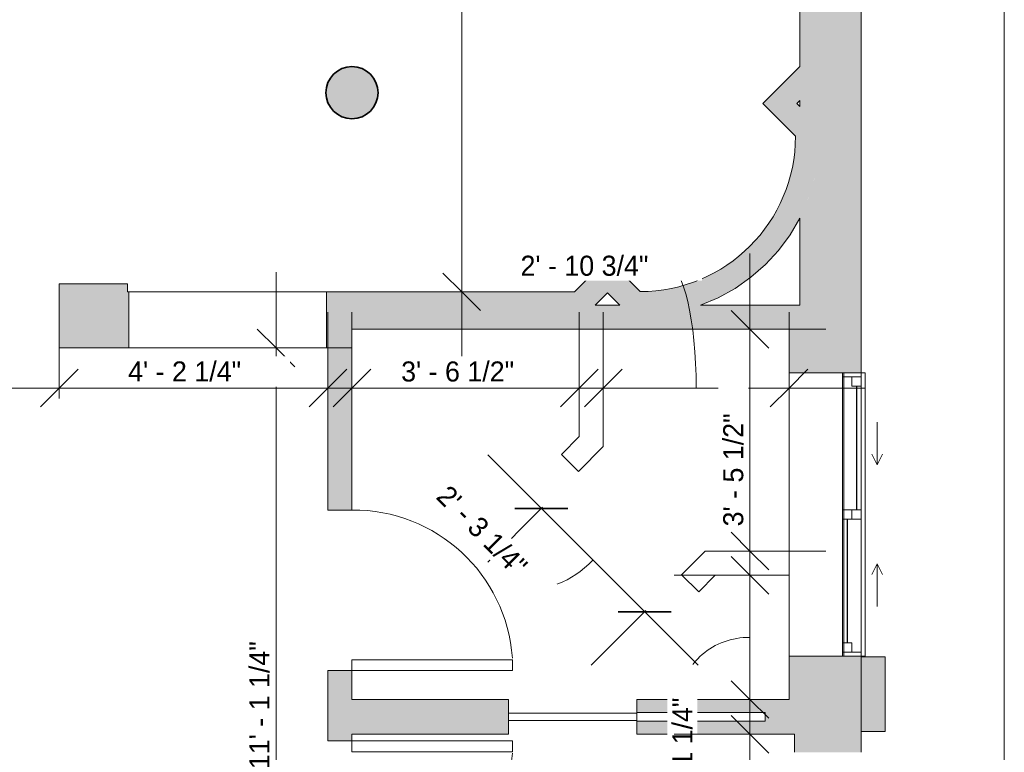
# Model space of a CAD drawing. Header units: inches. Extents: x -268 to 77, y -121 to 756.
# Tile 6 of 7: x -107 to 77, y 246 to 383. Entities that reach past the tile are written whole.
import ezdxf

# ---------------------------------------------------------------- set-up
doc = ezdxf.new("R2010")
doc.units = ezdxf.units.IN
doc.header["$MEASUREMENT"] = 0
for name, color, linetype, lineweight in [('A-ANNO-DIMS', 211, 'Continuous', 9), ('A-ANNO-DIMS-120', 211, 'Continuous', 9), ('A-COLS', 52, 'Continuous', 9), ('A-DOOR', 31, 'Continuous', 9), ('A-FLOR-LEVL', 51, 'Continuous', 9), ('A-GLAZ', 151, 'Continuous', 9), ('A-WALL', 90, 'Continuous', 9), ('A-WALL-PATT', 111, 'Continuous', 9)]:
    doc.layers.add(name, color=color, linetype=linetype, lineweight=lineweight)
doc.styles.add('Inter', font='txt', dxfattribs={"height": 3.75})
doc.dimstyles.new('Linear_-_1_32__Inter__Imperial__SMALL', dxfattribs={"dimscale": 12, "dimtxt": 4.967999, "dimasz": 0.585938, "dimexe": 1.181102, "dimexo": 0.787402, "dimgap": 0, "dimtad": 1, "dimrnd": 0.25, "dimzin": 1, "dimdsep": 46, "dimlunit": 4, "dimtxsty": 'Inter', "dimblk1": 'OBLIQUE', "dimblk2": 'OBLIQUE', "dimsah": 1, "dimcen": 0.09, "dimdle": 1.181102, "dimazin": 0, "dimtfac": 1, "dimtdec": 4, "dimtix": 1, "dimtmove": 0, "dimatfit": 3, "dimfxl": 1, "dimtvp": 1, "dimtfill": 1, "dimfrac": 2, "dimtolj": 1, "dimtzin": 0, "dimarcsym": 2})
doc.dimstyles.new('Linear_-_1_32__Inter__Imperial__SMALL_1', dxfattribs={"dimscale": 12, "dimtxt": 4.967999, "dimasz": 0.585938, "dimexe": 1.181102, "dimexo": 0.787402, "dimgap": 0, "dimtad": 1, "dimrnd": 0.25, "dimzin": 1, "dimdsep": 46, "dimlunit": 4, "dimtxsty": 'Inter', "dimblk1": 'OBLIQUE', "dimblk2": 'OBLIQUE', "dimsah": 1, "dimcen": 0.09, "dimdle": 1.181102, "dimazin": 0, "dimtfac": 1, "dimtdec": 4, "dimtix": 1, "dimtmove": 1, "dimatfit": 3, "dimfxl": 1, "dimtvp": 1, "dimtfill": 1, "dimfrac": 2, "dimtolj": 1, "dimtzin": 0, "dimarcsym": 2})
doc.dimstyles.new('Linear_-_1_32__Inter__Imperial__SMALL_2', dxfattribs={"dimscale": 12, "dimtxt": 4.967999, "dimasz": 0.585938, "dimexe": 1.181102, "dimexo": 0.787402, "dimgap": 0, "dimtad": 1, "dimrnd": 0.25, "dimzin": 1, "dimdsep": 46, "dimlunit": 4, "dimtxsty": 'Inter', "dimblk1": 'OBLIQUE', "dimblk2": 'OBLIQUE', "dimsah": 1, "dimcen": 0.09, "dimdle": 1.181102, "dimazin": 0, "dimtfac": 1, "dimtdec": 4, "dimtix": 1, "dimtmove": 2, "dimatfit": 3, "dimfxl": 1, "dimtvp": 1, "dimtfill": 1, "dimfrac": 2, "dimtolj": 1, "dimtzin": 0, "dimarcsym": 2})

# ---------------------------------------------------------------- blocks, each defined once
blk = doc.blocks.new('Planitar-Sliding-Double - Default 1-4388548-Lower Floor Dimension Plan')
at = {"layer": 'A-GLAZ'}
for p, q in [((-26.5, 3.35), (-26.5, 7.35)), ((-26.5, 7.35), (26.5, 7.35)), ((26.5, 3.35), (26.5, 7.35)), ((26.5, 3.35), (-26.5, 3.35)), ((-26.5, 3.35), (-26.5, -6.9)), ((26.5, 3.35), (-26.5, 3.35)), ((26.5, -6.9), (26.5, 3.35)), ((-26.5, -6.9), (26.5, -6.9))]:
    blk.add_line(p, q, dxfattribs=at)
blk = doc.blocks.new('Plan-Double-Sliding - Default 1-4388551-Lower Floor Dimension Plan')
at = {"layer": 'A-GLAZ'}
for p, q in [((-9.25, 3.34375), (-11.25, 4.34375)), ((9.25, 3.34375), (11.25, 4.34375)), ((-9.25, 3.34375), (-17.25, 3.34375)), ((-9.25, 3.34375), (-11.25, 2.34375)), ((9.25, 3.34375), (11.25, 2.34375)), ((9.25, 3.34375), (17.25, 3.34375)), ((26.5, 0.34375), (-26.5, 0.34375)), ((-24, 0.34375), (-0.875, 0.34375)), ((0.875, 0.34375), (25.75, 0.34375)), ((-25.75, -3.15625), (-0.875, -3.15625)), ((0.875, -3.15625), (24, -3.15625)), ((-26.5, -13.15625), (26.5, -13.15625))]:
    blk.add_line(p, q, dxfattribs=at)
at = {"layer": 'A-GLAZ', "lineweight": 18}
for p, q in [((-26.5, 0.34375), (-26.5, -13.15625)), ((-26.5, 0.34375), (-24, 0.34375)), ((-25.75, 0.34375), (-25.75, -3.15625)), ((-24, 0.34375), (-24, -1.40625)), ((-0.875, -3.15625), (-0.875, 0.34375)), ((-0.875, 0.34375), (0.875, 0.34375)), ((0.875, 0.34375), (0.875, -3.15625)), ((25.75, 0.34375), (26.5, 0.34375)), ((25.75, 0.34375), (25.75, -3.15625)), ((26.5, -13.15625), (26.5, 0.34375)), ((-24, -1.40625), (-25.75, -1.40625)), ((0.875, -1.40625), (-0.875, -1.40625)), ((24, -1.40625), (24, -3.15625)), ((25.75, -1.40625), (24, -1.40625)), ((-26.5, -3.15625), (-25.75, -3.15625)), ((-0.875, -3.15625), (0.875, -3.15625)), ((24, -3.15625), (26.5, -3.15625))]:
    blk.add_line(p, q, dxfattribs=at)
at = {"layer": 'A-GLAZ', "lineweight": 25}
for p, q in [((-24, -0.53125), (-0.875, -0.53125)), ((0.875, -2.28125), (24, -2.28125))]:
    blk.add_line(p, q, dxfattribs=at)
blk = doc.blocks.new('Planitar - Single Pocket Door - 2_-0_ x 6_-8_-4260025-Lower Floor Dimension Plan')
at = {"layer": 'A-DOOR', "lineweight": 18}
for p, q in [((12, 0.69), (-12, 0.69)), ((-12, 0.69), (-12, -0.69)), ((12, -0.69), (12, 0.69)), ((-12, -0.69), (12, -0.69))]:
    blk.add_line(p, q, dxfattribs=at)
blk = doc.blocks.new('Planitar - Single Door_Flush Panel - 2_-6_ x 6_-8_-4264544-Lower Floor Dimension Plan')
at = {"layer": 'A-DOOR', "lineweight": 18}
for p, q in [((12.99, 2.25), (12.99, 32.25)), ((15, 32.25), (12.99, 32.25)), ((15, 2.25), (15, 32.25)), ((15, 2.25), (12.99, 2.25))]:
    blk.add_line(p, q, dxfattribs=at)
at = {"layer": 'A-DOOR'}
blk.add_arc((14.77, 2.55), 29.77, 93.991, 180.5775, dxfattribs=at)
blk = doc.blocks.new('Planitar - Single Door_Flush Panel - 2_-6_ x 6_-8_-4264625-Lower Floor Dimension Plan')
at = {"layer": 'A-DOOR', "lineweight": 18}
for p, q in [((12.99, -2.25), (12.99, -32.25)), ((15, -2.25), (12.99, -2.25)), ((15, -2.25), (15, -32.25)), ((15, -32.25), (12.99, -32.25))]:
    blk.add_line(p, q, dxfattribs=at)
at = {"layer": 'A-DOOR'}
blk.add_arc((14.77, -2.55), 29.77, 179.4225, 266.009, dxfattribs=at)
blk = doc.blocks.new('DIMBLOCK2-Lower Floor Dimension Plan')
at = {"layer": 'A-ANNO-DIMS-120', "lineweight": 35}
for p, q in [((-190.44, 321.75), (-193.95, 325.27)), ((-190.44, 321.75), (-186.92, 318.23)), ((-190.44, 208.5), (-193.95, 212.02)), ((-190.44, 208.5), (-186.92, 204.98))]:
    blk.add_line(p, q, dxfattribs=at)
at = {"layer": 'A-ANNO-DIMS-120'}
for p, q in [((-109.45, 321.75), (-204.61, 321.75)), ((-190.44, 208.5), (-190.44, 321.75)), ((-190.44, 321.75), (-109.45, 321.75)), ((-106.45, 208.5), (-204.61, 208.5)), ((-190.44, 208.5), (-106.45, 208.5))]:
    blk.add_line(p, q, dxfattribs=at)
at = {"layer": 'A-ANNO-DIMS-120', "color": 0, "insert": (-195.43, 253.02), "char_height": 3.75, "width": 29.0628, "attachment_point": 1, "rotation": 90, "line_spacing_factor": 0.9936, "style": 'Inter', "bg_fill": 3, "box_fill_scale": 1.25, "bg_fill_color": 256, "bg_fill_true_color": 13158600, "bg_fill_transparency": 0}
blk.add_mtext('9\' - 5 1/4"', dxfattribs=at)
blk = doc.blocks.new('_Oblique')
at = {"color": 0, "linetype": 'ByBlock', "lineweight": -2}
blk.add_line((-0.5, -0.5), (0.5, 0.5), dxfattribs=at)
blk = doc.blocks.new('DIMBLOCK3-Lower Floor Dimension Plan')
at = {"layer": 'A-ANNO-DIMS-120', "lineweight": 35}
for p, q in [((-190.44, 333.75), (-193.95, 337.27)), ((-190.44, 333.75), (-186.92, 330.23)), ((-190.44, 321.75), (-193.95, 325.27)), ((-190.44, 321.75), (-186.92, 318.23))]:
    blk.add_line(p, q, dxfattribs=at)
at = {"layer": 'A-ANNO-DIMS-120'}
for p, q in [((-109.45, 333.75), (-204.61, 333.75)), ((-190.44, 321.75), (-190.44, 333.75)), ((-190.44, 333.75), (-109.45, 333.75)), ((-109.45, 321.75), (-204.61, 321.75)), ((-190.44, 321.75), (-109.45, 321.75))]:
    blk.add_line(p, q, dxfattribs=at)
blk.add_ellipse((-190.44, 337.87), major_axis=(-19.17, 0), ratio=0.527729, start_param=0, end_param=1.570796, dxfattribs=at)
at = {"layer": 'A-ANNO-DIMS-120', "color": 0, "insert": (-211.49, 337.87), "char_height": 3.75, "width": 17.4377, "attachment_point": 1, "rotation": 90, "line_spacing_factor": 0.9936, "style": 'Inter', "bg_fill": 3, "box_fill_scale": 1.25, "bg_fill_color": 256, "bg_fill_true_color": 13158600, "bg_fill_transparency": 0}
blk.add_mtext('1\' - 0"', dxfattribs=at)
blk = doc.blocks.new('DIMBLOCK4-Lower Floor Dimension Plan')
at = {"layer": 'A-ANNO-DIMS-120', "lineweight": 35}
for p, q in [((-190.44, 562.75), (-193.95, 566.27)), ((-190.44, 562.75), (-186.92, 559.23)), ((-190.44, 333.75), (-193.95, 337.27)), ((-190.44, 333.75), (-186.92, 330.23))]:
    blk.add_line(p, q, dxfattribs=at)
at = {"layer": 'A-ANNO-DIMS-120'}
for p, q in [((-111.95, 562.75), (-204.61, 562.75)), ((-190.44, 333.75), (-190.44, 562.75)), ((-190.44, 562.75), (-111.95, 562.75)), ((-109.45, 333.75), (-204.61, 333.75)), ((-190.44, 333.75), (-109.45, 333.75))]:
    blk.add_line(p, q, dxfattribs=at)
at = {"layer": 'A-ANNO-DIMS-120', "color": 0, "insert": (-195.43, 439.96), "char_height": 3.75, "width": 19.8968, "attachment_point": 1, "rotation": 90, "line_spacing_factor": 0.9936, "style": 'Inter', "bg_fill": 3, "box_fill_scale": 1.25, "bg_fill_color": 256, "bg_fill_true_color": 13158600, "bg_fill_transparency": 0}
blk.add_mtext('19\' - 1"', dxfattribs=at)
blk = doc.blocks.new('DIMBLOCK6-Lower Floor Dimension Plan')
at = {"layer": 'A-ANNO-DIMS-120'}
for p, q in [((-59.44, 335.92), (-59.44, 174.33)), ((-63.92, 321.75), (-45.27, 321.75)), ((-59.44, 321.75), (-63.92, 321.75)), ((-63.92, 188.5), (-45.27, 188.5)), ((-59.44, 188.5), (-63.92, 188.5))]:
    blk.add_line(p, q, dxfattribs=at)
at = {"layer": 'A-ANNO-DIMS-120', "lineweight": 35}
for p, q in [((-59.44, 321.75), (-62.96, 325.27)), ((-59.44, 321.75), (-55.93, 318.23)), ((-59.44, 188.5), (-62.96, 192.02)), ((-59.44, 188.5), (-55.93, 184.98))]:
    blk.add_line(p, q, dxfattribs=at)
at = {"layer": 'A-ANNO-DIMS-120', "color": 0, "insert": (-64.43, 242.98), "char_height": 3.75, "width": 29.1373, "attachment_point": 1, "rotation": 90, "line_spacing_factor": 0.9936, "style": 'Inter', "bg_fill": 3, "box_fill_scale": 1.25, "bg_fill_color": 256, "bg_fill_true_color": 13158600, "bg_fill_transparency": 0}
blk.add_mtext('11\' - 1 1/4"', dxfattribs=at)
blk = doc.blocks.new('DIMBLOCK7-Lower Floor Dimension Plan')
at = {"layer": 'A-ANNO-DIMS-120'}
for p, q in [((-228.75, 309.77), (-228.75, 328.42)), ((-100, 312.3), (-100, 328.42)), ((-242.92, 314.24), (-100, 314.24)), ((-228.75, 314.24), (-228.75, 309.77)), ((-100, 314.24), (-100, 312.3))]:
    blk.add_line(p, q, dxfattribs=at)
at = {"layer": 'A-ANNO-DIMS-120', "lineweight": 35}
for p, q in [((-228.75, 314.24), (-225.23, 317.76)), ((-100, 314.24), (-96.48, 317.76)), ((-228.75, 314.24), (-232.27, 310.73)), ((-100, 314.24), (-103.52, 310.73))]:
    blk.add_line(p, q, dxfattribs=at)
at = {"layer": 'A-ANNO-DIMS-120', "color": 0, "insert": (-178.13, 319.23), "char_height": 3.75, "width": 33.0124, "attachment_point": 1, "line_spacing_factor": 0.9936, "style": 'Inter', "bg_fill": 3, "box_fill_scale": 1.25, "bg_fill_color": 256, "bg_fill_true_color": 13158600, "bg_fill_transparency": 0}
blk.add_mtext('10\' - 8 3/4"', dxfattribs=at)
blk = doc.blocks.new('DIMBLOCK8-Lower Floor Dimension Plan')
at = {"layer": 'A-ANNO-DIMS-120'}
for p, q in [((-100, 312.3), (-100, 328.42)), ((-49.75, 309.77), (-49.75, 328.42)), ((-100, 314.24), (-35.58, 314.24)), ((-100, 314.24), (-100, 312.3)), ((-49.75, 314.24), (-49.75, 309.77))]:
    blk.add_line(p, q, dxfattribs=at)
at = {"layer": 'A-ANNO-DIMS-120', "lineweight": 35}
for p, q in [((-100, 314.24), (-96.48, 317.76)), ((-49.75, 314.24), (-46.23, 317.76)), ((-100, 314.24), (-103.52, 310.73)), ((-49.75, 314.24), (-53.27, 310.73))]:
    blk.add_line(p, q, dxfattribs=at)
at = {"layer": 'A-ANNO-DIMS-120', "color": 0, "insert": (-87.11, 319.23), "char_height": 3.75, "width": 29.3609, "attachment_point": 1, "line_spacing_factor": 0.9936, "style": 'Inter', "bg_fill": 3, "box_fill_scale": 1.25, "bg_fill_color": 256, "bg_fill_true_color": 13158600, "bg_fill_transparency": 0}
blk.add_mtext('4\' - 2 1/4"', dxfattribs=at)
blk = doc.blocks.new('DIMBLOCK16-Lower Floor Dimension Plan')
at = {"layer": 'A-ANNO-DIMS-120', "lineweight": 35}
for p, q in [((-24.73, 562.75), (-28.25, 566.27)), ((-24.73, 562.75), (-21.22, 559.23)), ((-24.73, 332.25), (-28.25, 335.77)), ((-24.73, 332.25), (-21.22, 328.73))]:
    blk.add_line(p, q, dxfattribs=at)
at = {"layer": 'A-ANNO-DIMS-120'}
for p, q in [((-80.63, 562.75), (-10.56, 562.75)), ((-24.73, 562.75), (-80.63, 562.75)), ((-24.73, 318.08), (-24.73, 562.75)), ((-20.25, 332.25), (-38.9, 332.25)), ((-24.73, 332.25), (-20.25, 332.25))]:
    blk.add_line(p, q, dxfattribs=at)
at = {"layer": 'A-ANNO-DIMS-120', "color": 0, "insert": (-29.72, 434.4), "char_height": 3.75, "width": 31.4474, "attachment_point": 1, "rotation": 90, "line_spacing_factor": 0.9936, "style": 'Inter', "bg_fill": 3, "box_fill_scale": 1.25, "bg_fill_color": 256, "bg_fill_true_color": 13158600, "bg_fill_transparency": 0}
blk.add_mtext('19\' - 2 1/2"', dxfattribs=at)
blk = doc.blocks.new('DIMBLOCK18-Lower Floor Dimension Plan')
at = {"layer": 'A-ANNO-DIMS-120'}
for p, q in [((-45.25, 309.77), (-45.25, 328.42)), ((-2.75, 309.77), (-2.75, 328.42)), ((-59.42, 314.24), (11.42, 314.24)), ((-45.25, 314.24), (-45.25, 309.77)), ((-2.75, 314.24), (-2.75, 309.77))]:
    blk.add_line(p, q, dxfattribs=at)
at = {"layer": 'A-ANNO-DIMS-120', "lineweight": 35}
for p, q in [((-45.25, 314.24), (-41.73, 317.76)), ((-2.75, 314.24), (0.77, 317.76)), ((-45.25, 314.24), (-48.77, 310.73)), ((-2.75, 314.24), (-6.27, 310.73))]:
    blk.add_line(p, q, dxfattribs=at)
at = {"layer": 'A-ANNO-DIMS-120', "color": 0, "insert": (-36.05, 319.23), "char_height": 3.75, "width": 28.9138, "attachment_point": 1, "line_spacing_factor": 0.9936, "style": 'Inter', "bg_fill": 3, "box_fill_scale": 1.25, "bg_fill_color": 256, "bg_fill_true_color": 13158600, "bg_fill_transparency": 0}
blk.add_mtext('3\' - 6 1/2"', dxfattribs=at)
blk = doc.blocks.new('DIMBLOCK19-Lower Floor Dimension Plan')
at = {"layer": 'A-ANNO-DIMS-120'}
for p, q in [((1.75, 309.77), (1.75, 328.42)), ((36.5, 309.77), (36.5, 328.42)), ((-12.42, 314.24), (50.67, 314.24)), ((1.75, 314.24), (1.75, 309.77)), ((36.5, 314.24), (36.5, 309.77))]:
    blk.add_line(p, q, dxfattribs=at)
at = {"layer": 'A-ANNO-DIMS-120', "lineweight": 35}
for p, q in [((1.75, 314.24), (5.27, 317.76)), ((36.5, 314.24), (40.02, 317.76)), ((1.75, 314.24), (-1.77, 310.73)), ((36.5, 314.24), (32.98, 310.73))]:
    blk.add_line(p, q, dxfattribs=at)
at = {"layer": 'A-ANNO-DIMS-120'}
blk.add_ellipse((13.78, 314.24), major_axis=(0, 22.88), ratio=0.233554, start_param=4.712389, end_param=6.283185, dxfattribs=at)
at = {"layer": 'A-ANNO-DIMS-120', "color": 0, "insert": (-13.73, 339.01), "char_height": 3.75, "width": 33.0124, "attachment_point": 1, "line_spacing_factor": 0.9936, "style": 'Inter', "bg_fill": 3, "box_fill_scale": 1.25, "bg_fill_color": 256, "bg_fill_true_color": 13158600, "bg_fill_transparency": 0}
blk.add_mtext('2\' - 10 3/4"', dxfattribs=at)
blk = doc.blocks.new('DIMBLOCK20-Lower Floor Dimension Plan')
at = {"layer": 'A-ANNO-DIMS-120'}
for p, q in [((29.18, 241.83), (29.18, 293.42)), ((33.65, 279.25), (15, 279.25)), ((29.18, 279.25), (33.65, 279.25)), ((33.65, 256), (15, 256)), ((29.18, 256), (33.65, 256))]:
    blk.add_line(p, q, dxfattribs=at)
at = {"layer": 'A-ANNO-DIMS-120', "lineweight": 35}
for p, q in [((29.18, 279.25), (25.66, 282.77)), ((29.18, 279.25), (32.69, 275.73)), ((29.18, 256), (25.66, 259.52)), ((29.18, 256), (32.69, 252.48))]:
    blk.add_line(p, q, dxfattribs=at)
at = {"layer": 'A-ANNO-DIMS-120'}
blk.add_ellipse((29.18, 256.71), major_axis=(12.61, 0), ratio=0.865816, start_param=1.570796, end_param=3.141593, dxfattribs=at)
at = {"layer": 'A-ANNO-DIMS-120', "color": 0, "insert": (14.68, 232.43), "char_height": 3.75, "width": 29.1373, "attachment_point": 1, "rotation": 90, "line_spacing_factor": 0.9936, "style": 'Inter', "bg_fill": 3, "box_fill_scale": 1.25, "bg_fill_color": 256, "bg_fill_true_color": 13158600, "bg_fill_transparency": 0}
blk.add_mtext('1\' - 11 1/4"', dxfattribs=at)
blk = doc.blocks.new('DIMBLOCK21-Lower Floor Dimension Plan')
at = {"layer": 'A-ANNO-DIMS-120'}
for p, q in [((29.18, 339.42), (29.18, 269.58)), ((24.7, 325.25), (43.35, 325.25)), ((29.18, 325.25), (24.7, 325.25)), ((24.7, 283.75), (43.35, 283.75)), ((29.18, 283.75), (24.7, 283.75))]:
    blk.add_line(p, q, dxfattribs=at)
at = {"layer": 'A-ANNO-DIMS-120', "lineweight": 35}
for p, q in [((29.18, 325.25), (25.66, 328.77)), ((29.18, 325.25), (32.69, 321.73)), ((29.18, 283.75), (25.66, 287.27)), ((29.18, 283.75), (32.69, 280.23))]:
    blk.add_line(p, q, dxfattribs=at)
at = {"layer": 'A-ANNO-DIMS-120', "color": 0, "insert": (24.18, 288.38), "char_height": 3.75, "width": 28.8392, "attachment_point": 1, "rotation": 90, "line_spacing_factor": 0.9936, "style": 'Inter', "bg_fill": 3, "box_fill_scale": 1.25, "bg_fill_color": 256, "bg_fill_true_color": 13158600, "bg_fill_transparency": 0}
blk.add_mtext('3\' - 5 1/2"', dxfattribs=at)
blk = doc.blocks.new('DIMBLOCK23-Lower Floor Dimension Plan')
at = {"layer": 'A-ANNO-DIMS-120'}
for p, q in [((29.18, 172.83), (29.18, 263.67)), ((33.65, 249.5), (15, 249.5)), ((29.18, 249.5), (33.65, 249.5)), ((33.65, 187), (15, 187)), ((29.18, 187), (33.65, 187))]:
    blk.add_line(p, q, dxfattribs=at)
at = {"layer": 'A-ANNO-DIMS-120', "lineweight": 35}
for p, q in [((29.18, 249.5), (25.66, 253.02)), ((29.18, 249.5), (32.69, 245.98)), ((29.18, 187), (25.66, 190.52)), ((29.18, 187), (32.69, 183.48))]:
    blk.add_line(p, q, dxfattribs=at)
at = {"layer": 'A-ANNO-DIMS-120', "color": 0, "insert": (24.18, 206.23), "char_height": 3.75, "width": 28.8392, "attachment_point": 1, "rotation": 90, "line_spacing_factor": 0.9936, "style": 'Inter', "bg_fill": 3, "box_fill_scale": 1.25, "bg_fill_color": 256, "bg_fill_true_color": 13158600, "bg_fill_transparency": 0}
blk.add_mtext('5\' - 2 1/2"', dxfattribs=at)
blk = doc.blocks.new('DIMBLOCK57-Lower Floor Dimension Plan')
at = {"layer": 'A-ANNO-DIMS-120'}
for p, q in [((-19.85, 301.76), (19.51, 262.4)), ((-9.59, 291.98), (-19.85, 281.71)), ((-9.83, 291.74), (-9.59, 291.98)), ((9.73, 272.66), (-0.54, 262.4)), ((9.49, 272.42), (9.73, 272.66))]:
    blk.add_line(p, q, dxfattribs=at)
at = {"layer": 'A-ANNO-DIMS-120', "lineweight": 35}
for p, q in [((-9.83, 291.74), (-14.8, 291.74)), ((-9.83, 291.74), (-4.86, 291.74)), ((9.49, 272.42), (4.51, 272.42)), ((9.49, 272.42), (14.46, 272.42))]:
    blk.add_line(p, q, dxfattribs=at)
at = {"layer": 'A-ANNO-DIMS-120'}
blk.add_ellipse((-3.59, 285.5), major_axis=(7.62, 7.62), ratio=0.44864, start_param=3.141593, end_param=4.712389, dxfattribs=at)
at = {"layer": 'A-ANNO-DIMS-120', "color": 0, "insert": (-27.05, 296.38), "char_height": 3.75, "width": 29.1373, "attachment_point": 1, "rotation": 315, "line_spacing_factor": 0.9936, "style": 'Inter', "bg_fill": 3, "box_fill_scale": 1.25, "bg_fill_color": 256, "bg_fill_true_color": 13158600, "bg_fill_transparency": 0}
blk.add_mtext('2\' - 3 1/4"', dxfattribs=at)

msp = doc.modelspace()

# ---------------------------------------------------------------- hatches: boundary and pattern name
at = {"layer": 'A-COLS'}
msp.add_hatch(color=8, dxfattribs=at).paths.add_polyline_path([(-45.25, 364.625), (-43.744, 364.864), (-42.385, 365.556), (-41.306, 366.635), (-40.614, 367.994), (-40.375, 369.5), (-40.614, 371.006), (-41.306, 372.365), (-42.385, 373.444), (-43.744, 374.136), (-45.25, 374.375), (-46.756, 374.136), (-48.115, 373.444), (-49.194, 372.365), (-49.886, 371.006), (-50.125, 369.5), (-49.886, 367.994), (-49.194, 366.635), (-48.115, 365.556), (-46.756, 364.864)], flags=0)
at = {"layer": 'A-WALL-PATT'}
for points in [[(46.563, 327.5), (50, 327.5), (50, 556.25), (38.5, 556.25), (38.5, 360.568), (41.936, 357.132), (41.223, 353.309), (40.072, 349.594), (38.5, 346.037), (38.5, 327.5)], [(34.78, 364.288), (38.5, 368.007), (38.5, 374.371), (31.598, 367.47)], [(38.5, 360.568), (38.5, 366.932), (37.962, 367.47), (34.78, 364.288), (37.704, 361.364)], [(7.621, 327.812), (10.75, 327.863), (13.861, 328.206), (16.926, 328.836), (19.919, 329.75), (23.252, 331.146), (26.415, 332.892), (29.372, 334.967), (32.089, 337.349), (34.534, 340.009), (36.68, 342.916), (38.5, 346.038), (39.718, 348.689), (40.702, 351.435), (41.443, 354.257), (41.936, 357.132), (37.704, 361.364), (37.455, 357.57), (36.713, 353.841), (35.491, 350.241), (33.809, 346.83), (31.697, 343.669), (29.19, 340.81), (26.331, 338.303), (22.844, 336.03), (19.759, 334.509), (16.159, 333.287), (12.43, 332.545), (8.636, 332.296), (11.182, 329.75), (7.68, 329.75)], [(-4.257, 325.25), (5.712, 335.22), (2.53, 338.402), (-10.621, 325.25)], [(7.68, 329.75), (11.182, 329.75), (5.712, 335.22), (2.53, 332.038), (4.818, 329.75)], [(-87.25, 321.75), (-87.25, 333.75), (-100, 333.75), (-100, 321.75), (-95.75, 321.75)], [(-10.621, 325.25), (-3.621, 332.25), (-45.25, 332.25), (-45.25, 325.25)], [(36.5, 325.25), (36.5, 327.5), (38.5, 327.5), (38.5, 329.75), (19.92, 329.75), (16.927, 328.836), (13.861, 328.206), (10.75, 327.863), (7.621, 327.812), (7.68, 329.75), (0.243, 329.75), (-4.257, 325.25), (22.844, 325.25)], [(50, 250), (54.5, 250), (54.5, 264), (37.5, 264), (37.5, 250)]]:
    msp.add_hatch(color=9, dxfattribs=at).paths.add_polyline_path(points, flags=0)
h = msp.add_hatch(color=9, dxfattribs=at)
h.paths.add_polyline_path([(-50, 321.75), (-49.75, 321.75), (-49.75, 332.25), (-50, 332.25)], flags=0)
h.paths.add_polyline_path([(-87, 321.75), (-87, 332.25), (-87.25, 332.25), (-87.25, 321.75)], flags=0)
h = msp.add_hatch(color=9, dxfattribs=at)
h.paths.add_polyline_path([(-45.25, 143), (-45.25, 147.594), (-49.75, 147.594), (-49.75, 143)], flags=0)
h.paths.add_polyline_path([(-49.75, 177.594), (-45.25, 177.594), (-45.25, 218.25), (-49.75, 218.25), (-49.75, 182)], flags=0)
h.paths.add_polyline_path([(-45.25, 248.25), (-45.25, 261.437), (-49.75, 261.437), (-49.75, 248.25)], flags=0)
h.paths.add_polyline_path([(-49.75, 291.437), (-45.25, 291.437), (-45.25, 332.25), (-49.75, 332.25), (-49.75, 317.288)], flags=0)
h = msp.add_hatch(color=9, dxfattribs=at)
h.paths.add_polyline_path([(37.5, 256), (37.5, 264), (50, 264), (49.972, 264.125), (36.5, 264.125), (36.5, 256)], flags=0)
h.paths.add_polyline_path([(36.633, 317.125), (50, 317.125), (50, 327.5), (36.5, 327.5), (36.5, 317.125)], flags=0)
h = msp.add_hatch(color=9, dxfattribs=at)
h.paths.add_polyline_path([(37.5, 249.5), (37.5, 256), (8, 256), (8, 253.564), (32, 253.564), (32, 251.936), (8, 251.936), (8, 249.5)], flags=0)
h.paths.add_polyline_path([(-16, 249.5), (-16, 256), (-45.25, 256), (-45.25, 249.5)], flags=0)
h = msp.add_hatch(color=9, dxfattribs=at)
h.paths.add_polyline_path([(46.75, 182.5), (50, 182.5), (50, 193.125), (37.5, 193.125), (37.5, 182.5), (38.666, 182.5)], flags=0)
h.paths.add_polyline_path([(49.231, 246.125), (50, 246.125), (50, 250), (37.5, 250), (37.5, 246.125), (46.75, 246.125)], flags=0)

# ---------------------------------------------------------------- linework, layer by layer
at = {"layer": 'A-COLS', "lineweight": 35}
for start, end in [(360, 180), (180, 360)]:
    msp.add_arc((-45.25, 369.5), 4.875, start, end, dxfattribs=at)
at = {"layer": 'A-FLOR-LEVL'}
for p, q in [((76.75, 481.427), (76.75, 46.967)), ((50, 468.059), (50, 317.125)), ((50, 264.125), (50, 246.125))]:
    msp.add_line(p, q, dxfattribs=at)
at = {"layer": 'A-WALL'}
for p, q in [((38.5, 560.75), (38.5, 374.371)), ((50, 317.125), (50, 556.25)), ((38.5, 374.371), (31.598, 367.47)), ((31.598, 367.47), (37.704, 361.364)), ((37.962, 367.47), (38.5, 368.007)), ((38.5, 366.932), (37.962, 367.47)), ((38.5, 368.007), (38.5, 366.932)), ((38.5, 346.037), (38.5, 329.75)), ((2.53, 338.402), (-3.621, 332.25)), ((8.636, 332.296), (2.53, 338.402)), ((-87.25, 333.75), (-100, 333.75)), ((-100, 333.75), (-100, 321.75)), ((-87.25, 332.25), (-87.25, 333.75)), ((-3.621, 332.25), (-87.25, 332.25)), ((-87, 321.75), (-87, 332.25)), ((-50, 332.25), (-50, 321.75)), ((0.243, 329.75), (2.53, 332.038)), ((2.53, 332.038), (4.818, 329.75)), ((4.818, 329.75), (0.243, 329.75)), ((38.5, 329.75), (19.92, 329.75)), ((-45.25, 325.25), (36.5, 325.25)), ((-45.25, 291.437), (-45.25, 325.25)), ((-2.75, 305.182), (-2.75, 325.25)), ((1.75, 325.25), (1.75, 303.318)), ((36.5, 325.25), (36.5, 317.125)), ((-49.75, 321.75), (-100, 321.75)), ((-49.75, 321.75), (-49.75, 291.437)), ((-6.091, 301.841), (-2.75, 305.182)), ((1.75, 303.318), (-2.909, 298.659)), ((-2.909, 298.659), (-6.091, 301.841)), ((-49.75, 291.437), (-45.25, 291.437)), ((16.409, 279.341), (20.818, 283.75)), ((20.818, 283.75), (36.5, 283.75)), ((19.591, 276.159), (16.409, 279.341)), ((22.682, 279.25), (19.591, 276.159)), ((36.5, 279.25), (22.682, 279.25)), ((36.5, 264.125), (36.5, 256)), ((50, 264), (50, 264.125)), ((54.5, 264), (50, 264)), ((54.5, 250), (54.5, 264)), ((-45.25, 261.437), (-49.75, 261.437)), ((-49.75, 261.437), (-49.75, 248.25)), ((-45.25, 256), (-45.25, 261.437)), ((-16, 256), (-45.25, 256)), ((-16, 253.439), (-16, 256)), ((36.5, 256), (8, 256)), ((8, 256), (8, 253.564)), ((8, 253.564), (32, 253.564)), ((32, 253.564), (32, 251.936)), ((-16, 249.5), (-16, 252.061)), ((32, 251.936), (8, 251.936)), ((8, 251.936), (8, 249.5)), ((-45.25, 249.5), (-16, 249.5)), ((-45.25, 248.25), (-45.25, 249.5)), ((8, 249.5), (37.5, 249.5)), ((37.5, 249.5), (37.5, 246.125)), ((50, 250), (54.5, 250)), ((50, 246.125), (50, 250)), ((-49.75, 248.25), (-45.25, 248.25))]:
    msp.add_line(p, q, dxfattribs=at)
at = {"layer": 'A-WALL', "flags": 128}
msp.add_lwpolyline([(19.919, 329.75), (23.252, 331.146), (26.415, 332.892), (29.372, 334.968), (32.089, 337.349), (34.535, 340.009), (36.68, 342.916), (38.5, 346.037)], dxfattribs=at)
at = {"layer": 'A-WALL'}
msp.add_arc((8.636, 361.364), 29.068, 270, 0, dxfattribs=at)

# ---------------------------------------------------------------- block references
at = {"layer": 'A-DOOR'}
for name, p, rotation in [('Planitar - Single Door_Flush Panel - 2_-6_ x 6_-8_-4264544-Lower Floor Dimension Plan', (-47.5, 276.437), 269.9999999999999), ('Planitar - Single Door_Flush Panel - 2_-6_ x 6_-8_-4264625-Lower Floor Dimension Plan', (-47.5, 233.25), 89.99999999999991)]:
    msp.add_blockref(name, p, dxfattribs=dict(at, rotation=rotation))
msp.add_blockref('Planitar - Single Pocket Door - 2_-0_ x 6_-8_-4260025-Lower Floor Dimension Plan', (-4, 252.75), dxfattribs=at)
at = {"layer": 'A-GLAZ', "rotation": 269.9999999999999}
for name, p in [('Planitar-Sliding-Double - Default 1-4388548-Lower Floor Dimension Plan', (43.4, 290.625)), ('Plan-Double-Sliding - Default 1-4388551-Lower Floor Dimension Plan', (49.656, 290.625))]:
    msp.add_blockref(name, p, dxfattribs=at)

# ---------------------------------------------------------------- next in the draw order: dimensions: what is measured, and where the dimension line sits
at = {"layer": 'A-ANNO-DIMS'}
for base, p1, p2, override, picture, middle in [((-59.442, 188.5), (-54.471, 321.75), (-54.471, 188.5), {"dimpost": '<>', "dimfxl": 133.25}, 'DIMBLOCK6-Lower Floor Dimension Plan', (-61.687, 255.125)), ((-190.438, 321.75), (-97, 208.5), (-100, 321.75), {"dimpost": '<>', "dimfxl": 113.289728}, 'DIMBLOCK2-Lower Floor Dimension Plan', (-192.683, 265.125))]:
    dim = msp.add_linear_dim(base=base, p1=p1, p2=p2, angle=90, dimstyle='Linear_-_1_32__Inter__Imperial__SMALL', override=override, dxfattribs=at)
    dim.commit()
    dim.dimension.update_dxf_attribs({"geometry": picture, "text_midpoint": middle})
dim = msp.add_linear_dim(base=(29.176, 279.25), p1=(24.204, 256), p2=(24.204, 279.25), angle=90, dimstyle='Linear_-_1_32__Inter__Imperial__SMALL_1', override={"dimpost": '<>', "dimfxl": 23.25}, dxfattribs=at)
dim.commit()
dim.dimension.update_dxf_attribs({"geometry": 'DIMBLOCK20-Lower Floor Dimension Plan', "text_midpoint": (17.18, 246.996), "dimtype": 160, "text_rotation": 90})

# ---------------------------------------------------------------- next in the draw order: dimensions: what is measured, and where the dimension line sits
dim = msp.add_linear_dim(base=(-190.438, 333.75), p1=(-100, 321.75), p2=(-100, 333.75), angle=90, dimstyle='Linear_-_1_32__Inter__Imperial__SMALL_1', override={"dimpost": '<>', "dimfxl": 12}, dxfattribs=at)
dim.commit()
dim.dimension.update_dxf_attribs({"geometry": 'DIMBLOCK3-Lower Floor Dimension Plan', "text_midpoint": (-208.994, 346.585), "dimtype": 160, "text_rotation": 90})
dim = msp.add_linear_dim(base=(29.176, 249.5), p1=(24.204, 187), p2=(24.204, 249.5), angle=90, dimstyle='Linear_-_1_32__Inter__Imperial__SMALL', override={"dimpost": '<>', "dimfxl": 62.5}, dxfattribs=at)
dim.commit()
dim.dimension.update_dxf_attribs({"geometry": 'DIMBLOCK23-Lower Floor Dimension Plan', "text_midpoint": (26.931, 218.25)})

# ---------------------------------------------------------------- next in the draw order: dimensions: what is measured, and where the dimension line sits
dim = msp.add_linear_dim(base=(-190.438, 562.75), p1=(-100, 333.75), p2=(-102.5, 562.75), angle=90, dimstyle='Linear_-_1_32__Inter__Imperial__SMALL', override={"dimpost": '<>', "dimfxl": 229.013646}, dxfattribs=at)
dim.commit()
dim.dimension.update_dxf_attribs({"geometry": 'DIMBLOCK4-Lower Floor Dimension Plan', "text_midpoint": (-192.367, 448.25)})
dim = msp.add_linear_dim(base=(-100, 314.242), p1=(-228.75, 319.214), p2=(-100, 321.75), dimstyle='Linear_-_1_32__Inter__Imperial__SMALL', override={"dimpost": '<>', "dimfxl": 128.774972}, dxfattribs=at)
dim.commit()
dim.dimension.update_dxf_attribs({"geometry": 'DIMBLOCK7-Lower Floor Dimension Plan', "text_midpoint": (-164.375, 316.487)})
dim = msp.add_linear_dim(base=(9.486, 272.418), p1=(-2.909, 298.659), p2=(16.409, 279.341), angle=315, dimstyle='Linear_-_1_32__Inter__Imperial__SMALL_1', override={"dimpost": '<>', "dimfxl": 27.319805}, dxfattribs=at)
dim.commit()
dim.dimension.update_dxf_attribs({"geometry": 'DIMBLOCK57-Lower Floor Dimension Plan', "text_midpoint": (-18.517, 284.308), "dimtype": 160, "text_rotation": 315})

# ---------------------------------------------------------------- next in the draw order: dimensions: what is measured, and where the dimension line sits
dim = msp.add_linear_dim(base=(-49.75, 314.242), p1=(-100, 321.75), p2=(-49.75, 319.214), dimstyle='Linear_-_1_32__Inter__Imperial__SMALL', override={"dimpost": '<>', "dimfxl": 50.313949}, dxfattribs=at)
dim.commit()
dim.dimension.update_dxf_attribs({"geometry": 'DIMBLOCK8-Lower Floor Dimension Plan', "text_midpoint": (-74.875, 316.487)})

# ---------------------------------------------------------------- next in the draw order: dimensions: what is measured, and where the dimension line sits
dim = msp.add_linear_dim(base=(-24.732, 562.75), p1=(-29.703, 332.25), p2=(-90.076, 562.75), angle=90, dimstyle='Linear_-_1_32__Inter__Imperial__SMALL', override={"dimpost": '<>', "dimfxl": 238.275281}, dxfattribs=at)
dim.commit()
dim.dimension.update_dxf_attribs({"geometry": 'DIMBLOCK16-Lower Floor Dimension Plan', "text_midpoint": (-26.977, 447.5)})

# ---------------------------------------------------------------- next in the draw order: dimensions: what is measured, and where the dimension line sits
dim = msp.add_linear_dim(base=(-2.75, 314.242), p1=(-45.25, 319.214), p2=(-2.75, 319.214), dimstyle='Linear_-_1_32__Inter__Imperial__SMALL', override={"dimpost": '<>', "dimfxl": 42.5}, dxfattribs=at)
dim.commit()
dim.dimension.update_dxf_attribs({"geometry": 'DIMBLOCK18-Lower Floor Dimension Plan', "text_midpoint": (-24, 316.487)})

# ---------------------------------------------------------------- next in the draw order: dimensions: what is measured, and where the dimension line sits
dim = msp.add_linear_dim(base=(36.5, 314.242), p1=(1.75, 319.214), p2=(36.5, 319.214), dimstyle='Linear_-_1_32__Inter__Imperial__SMALL_1', override={"dimpost": '<>', "dimfxl": 34.75}, dxfattribs=at)
dim.commit()
dim.dimension.update_dxf_attribs({"geometry": 'DIMBLOCK19-Lower Floor Dimension Plan', "text_midpoint": (2.776, 336.514), "dimtype": 160})

# ---------------------------------------------------------------- next in the draw order: dimensions: what is measured, and where the dimension line sits
dim = msp.add_linear_dim(base=(29.176, 283.75), p1=(34.148, 325.25), p2=(34.148, 283.75), angle=90, dimstyle='Linear_-_1_32__Inter__Imperial__SMALL_2', override={"dimpost": '<>', "dimfxl": 41.5}, dxfattribs=at)
dim.commit()
dim.dimension.update_dxf_attribs({"geometry": 'DIMBLOCK21-Lower Floor Dimension Plan', "text_midpoint": (26.684, 302.797), "dimtype": 160, "text_rotation": 90})

doc.saveas('drawing.dxf')
